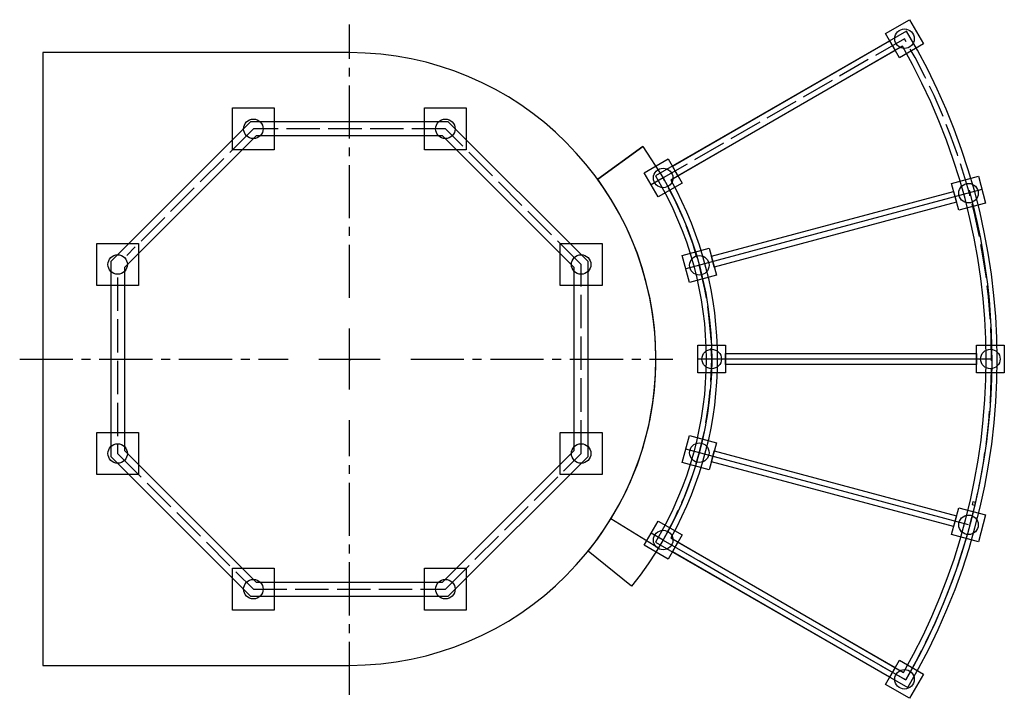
# Model space of a CAD drawing. Header units: metres. Extents: x -11.8 to 23.5, y -12.2 to 12.2.
import ezdxf

# ---------------------------------------------------------------- set-up
doc = ezdxf.new("R2010")
doc.units = ezdxf.units.M
doc.header["$LTSCALE"] = 0.1
doc.linetypes.add('ACAD_ISO02W100', pattern=[15, 12, -3])
doc.linetypes.add('CENTER2', pattern=[28.575, 19.05, -3.175, 3.175, -3.175])
doc.layers.add('COLUMNA', color=72, linetype='Continuous')
doc.layers.add('PISO', color=7, linetype='Continuous', true_color=0xa4995b)

# ---------------------------------------------------------------- blocks, each defined once
blk = doc.blocks.new('*U1')
at = {"color": 0, "linetype": 'CENTER2', "transparency": 16777216}
for p, q in [((0, 2.2), (0, 12.015)), ((-11.83, 0), (-2.2, 0)), ((2.2, 0), (11.611, 0)), ((0, -12.062), (0, -2.2))]:
    blk.add_line(p, q, dxfattribs=at)
at = {"color": 0, "linetype": 'Continuous', "transparency": 16777216}
for p, q in [((0, -1.1), (0, 1.1)), ((-1.1, 0), (1.1, 0))]:
    blk.add_line(p, q, dxfattribs=at)

msp = doc.modelspace()

# ---------------------------------------------------------------- linework, layer by layer
at = {"ltscale": 0.1}
for p, q in [((10.529, 7.625), (8.91, 6.451)), ((11.258, 6.5), (10.825, 6.25)), ((22.699, 6.082), (12.074, 3.235)), ((23, 0), (12.5, 0)), ((22.216, -5.953), (12.074, -3.235)), ((11.088, -6.787), (9.382, -5.743)), ((11.258, -6.5), (10.825, -6.25)), ((11.258, -6.5), (10.825, -6.25))]:
    msp.add_line(p, q, dxfattribs=at)
msp.add_line((11.258, -6.5), (19.919, -11.5))
for points in [[(20.602, 11.317), (19.736, 10.817), (19.236, 11.683), (20.102, 12.183)], [(11.591, 6.923), (19.386, 11.423), (19.586, 11.077), (11.791, 6.577)], [(11.941, 6.317), (11.075, 5.817), (10.575, 6.683), (11.441, 7.183)], [(22.829, 5.599), (21.863, 5.34), (21.604, 6.306), (22.57, 6.565)], [(12.988, 3.687), (21.682, 6.017), (21.785, 5.63), (13.092, 3.301)], [(13.169, 3.011), (12.203, 2.752), (11.945, 3.718), (12.911, 3.977)], [(13.5, -0.5), (12.5, -0.5), (12.5, 0.5), (13.5, 0.5)], [(23.5, -0.5), (22.5, -0.5), (22.5, 0.5), (23.5, 0.5)], [(13.5, 0.2), (22.5, 0.2), (22.5, -0.2), (13.5, -0.2)], [(12.911, -3.977), (11.945, -3.718), (12.203, -2.752), (13.169, -3.011)], [(13.092, -3.301), (21.785, -5.63), (21.682, -6.017), (12.988, -3.687)], [(22.57, -6.565), (21.604, -6.306), (21.863, -5.34), (22.829, -5.599)], [(11.441, -7.183), (10.575, -6.683), (11.075, -5.817), (11.941, -6.317)], [(11.441, -7.183), (10.575, -6.683), (11.075, -5.817), (11.941, -6.317)], [(11.791, -6.577), (19.586, -11.077), (19.386, -11.423), (11.591, -6.923)], [(11.791, -6.577), (19.586, -11.077), (19.386, -11.423), (11.591, -6.923)], [(20.102, -12.183), (19.236, -11.683), (19.736, -10.817), (20.602, -11.317)], [(20.102, -12.183), (19.236, -11.683), (19.736, -10.817), (20.602, -11.317)]]:
    msp.add_lwpolyline(points, close=True, dxfattribs=at)
for points in [[(10.984, -6.572), (20.034, -11.798, 0.274305), (19.99, 11.772), (10.984, 6.572, -0.276341)], [(11.53, -6.426), (19.888, -11.251, 0.264965), (19.846, 11.227), (11.53, 6.426, -0.259846)]]:
    msp.add_lwpolyline(points, format="xyb", close=True, dxfattribs=at)
at = {"linetype": 'ACAD_ISO02W100'}
msp.add_lwpolyline([(11.258, -6.5), (19.962, -11.525, 0.26967), (19.919, 11.5), (11.258, 6.5, -0.267949)], format="xyb", close=True, dxfattribs=at)
for points in [[(-2.694, 7.515), (-4.194, 7.515), (-4.194, 9.015), (-2.694, 9.015)], [(4.194, 7.515), (2.694, 7.515), (2.694, 9.015), (4.194, 9.015)], [(-8.565, 3.498), (-8.565, -3.498), (-3.548, -8.515), (3.548, -8.515), (8.565, -3.498), (8.565, 3.498), (3.548, 8.515), (-3.548, 8.515)], [(-8.065, 3.291), (-8.065, -3.291), (-3.341, -8.015), (3.341, -8.015), (8.065, -3.291), (8.065, 3.291), (3.341, 8.015), (-3.341, 8.015)], [(-7.565, 2.644), (-9.065, 2.644), (-9.065, 4.144), (-7.565, 4.144)], [(9.065, 2.644), (7.565, 2.644), (7.565, 4.144), (9.065, 4.144)], [(-7.565, -4.144), (-9.065, -4.144), (-9.065, -2.644), (-7.565, -2.644)], [(9.065, -4.144), (7.565, -4.144), (7.565, -2.644), (9.065, -2.644)], [(-2.694, -9.015), (-4.194, -9.015), (-4.194, -7.515), (-2.694, -7.515)], [(4.194, -9.015), (2.694, -9.015), (2.694, -7.515), (4.194, -7.515)]]:
    msp.add_lwpolyline(points, close=True)
msp.add_lwpolyline([(-8.315, 2.932), (-8.315, -3.394), (-3.444, -8.265), (3.444, -8.265), (8.315, -3.394), (8.315, 3.394), (3.444, 8.265), (-3.444, 8.265), (-7.988, 3.721)], dxfattribs=at)
msp.add_lwpolyline([(22.239, 6.059, -0.2), (19.962, -11.525, -0.2)], format="xyb")
msp.add_lwpolyline([(22.37, -5.128), (22.347, -5.225), (22.445, -5.248), (22.467, -5.15), (22.37, -5.128)])
for p in [(11.258, 6.5), (12.557, 3.365), (13, 0), (0, -0.05), (12.557, -3.365), (11.258, -6.5), (11.258, -6.5), (19.919, -11.5)]:
    msp.add_point(p)
at = {"layer": 'COLUMNA'}
for centre in [(19.919, 11.5), (-3.444, 8.265), (3.444, 8.265), (11.258, 6.5), (22.216, 5.953), (-8.315, 3.394), (8.315, 3.394), (12.557, 3.365), (13, 0), (23, 0), (-8.315, -3.394), (8.315, -3.394), (12.557, -3.365), (22.216, -5.953), (11.258, -6.5), (11.258, -6.5), (-3.444, -8.265), (3.444, -8.265), (19.919, -11.5), (19.919, -11.5)]:
    msp.add_circle(centre, 0.35, dxfattribs=at)
at = {"layer": 'PISO'}
msp.add_lwpolyline([(0, 11), (-11, 11), (-11, -11), (0, -11)], dxfattribs=at)
msp.add_lwpolyline([(9.035, -6.275, 0.318599), (8.91, 6.451), (10.529, 7.625), (11.258, 6.5, -0.30979), (10.124, -8.155), (8.566, -6.901, 0.017773)], format="xyb", close=True, dxfattribs=at)
msp.add_arc((0, 0), 11, 270, 90, dxfattribs=at)

# ---------------------------------------------------------------- block references
at = {"linetype": 'CENTER2'}
msp.add_blockref('*U1', (0, 0), dxfattribs=at)

doc.saveas('drawing.dxf')
